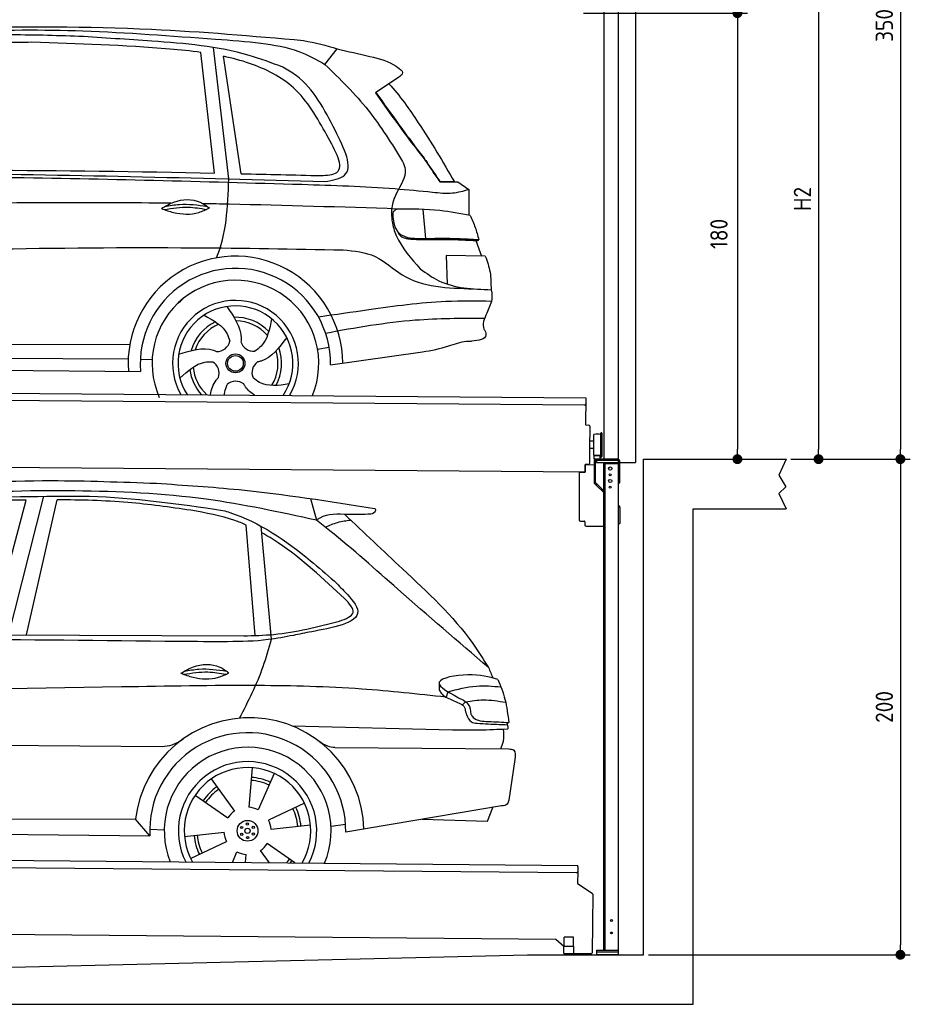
# Model space of a CAD drawing. Header units: millimetres. Extents: x -411 to 6777, y 0 to 6527.
# Tile 5 of 6: x 3183 to 6777, y 0 to 3974. Entities that reach past the tile are written whole.
import ezdxf

# ---------------------------------------------------------------- set-up
doc = ezdxf.new("R2010")
doc.units = ezdxf.units.MM
doc.layers.add('4', color=3, linetype='Continuous')
for name, color, linetype, lineweight in [('AM_0', 7, 'Continuous', 50), ('car', 10, 'Continuous', 25), ('Gebäude', 7, 'Continuous', 25), ('Plattform', 7, 'Continuous', 25), ('Ständer vorne', 7, 'Continuous', 25), ('Tor', 200, 'Continuous', 25)]:
    doc.layers.add(name, color=color, linetype=linetype, lineweight=lineweight)
doc.styles.get("Standard").update_dxf_attribs({"font": 'ISOCP.SHX'})
doc.dimstyles.new('GEN-ISO', dxfattribs={"dimscale": 20, "dimtxt": 3.5, "dimasz": 2, "dimexe": 2, "dimexo": 1, "dimgap": 1.5, "dimtad": 1, "dimdec": 1, "dimlfac": 0.1, "dimdsep": 46, "dimtxsty": 'STANDARD', "dimblk": 'PUNKT', "dimcen": 2, "dimclrd": 256, "dimclre": 256, "dimclrt": 2, "dimadec": 0, "dimazin": 0, "dimtp": 0.1, "dimtm": 0.1, "dimtfac": 0.71, "dimtdec": 1, "dimtmove": 2, "dimatfit": 3, "dimldrblk": 'PUNKT', "dimfxl": 2, "dimtolj": 1, "dimarcsym": 0})

# ---------------------------------------------------------------- blocks, each defined once
blk = doc.blocks.new('Gebäude_350_GT200')
at = {"layer": 'Gebäude'}
for p, q in [((6275.4, 2200), (6246.4, 2135.9)), ((6246.4, 2135.9), (6274.3, 2088)), ((6274.3, 2088), (6246.4, 2061)), ((6246.4, 2061), (6275.4, 2000)), ((5900, 0), (5900, 2000)), ((5900, 2000), (6275.4, 2000)), ((3000, 146.1), (5231.6, 200)), ((0, 0), (5900, 0))]:
    blk.add_line(p, q, dxfattribs=at)
blk.add_lwpolyline([(5231.6, 200), (5700, 200), (5700, 2200), (6275.4, 2200)], dxfattribs=at)
blk = doc.blocks.new('PUNKT')
at = {"layer": '4', "color": 0, "linetype": 'ByBlock'}
blk.add_line((-0.5, 0), (-1, 0), dxfattribs=at)
at = {"layer": '4', "color": 0, "linetype": 'ByBlock', "const_width": 0.5}
blk.add_lwpolyline([(-0.25, 0, 1), (0.25, 0, 1)], format="xyb", close=True, dxfattribs=at)
blk = doc.blocks.new('*D115')
at = {"layer": '4', "lineweight": -2, "transparency": 16777216}
for p, q in [((5720, 5700.9), (6776.9, 5700.9)), ((6736.9, 5660.9), (6736.9, 2240)), ((6295.4, 2200), (6776.9, 2200))]:
    blk.add_line(p, q, dxfattribs=at)
at = {"layer": 'Defpoints', "color": 0, "transparency": 16777216}
for p in [(5700, 5700.9), (6275.4, 2200), (6736.9, 2200)]:
    blk.add_point(p, dxfattribs=at)
at = {"layer": '4', "lineweight": -2, "transparency": 16777216, "xscale": 40, "yscale": 40, "zscale": 40}
for p, rotation in [((6736.9, 5700.9), 90), ((6736.9, 2200), 270)]:
    blk.add_blockref('PUNKT', p, dxfattribs=dict(at, rotation=rotation))
at = {"layer": '4', "color": 2, "transparency": 16777216, "insert": (6671.9, 3950.4), "char_height": 70, "attachment_point": 5, "rotation": 90}
blk.add_mtext('350', dxfattribs=at)
blk = doc.blocks.new('*D116')
at = {"layer": '4', "lineweight": -2, "transparency": 16777216}
for p, q in [((6295.4, 2200), (6776.9, 2200)), ((6736.9, 2160), (6736.9, 240)), ((5720, 200), (6776.9, 200))]:
    blk.add_line(p, q, dxfattribs=at)
at = {"layer": 'Defpoints', "color": 0, "transparency": 16777216}
for p in [(6275.4, 2200), (5700, 200), (6736.9, 200)]:
    blk.add_point(p, dxfattribs=at)
at = {"layer": '4', "lineweight": -2, "transparency": 16777216, "xscale": 40, "yscale": 40, "zscale": 40}
for p, rotation in [((6736.9, 2200), 90), ((6736.9, 200), 270)]:
    blk.add_blockref('PUNKT', p, dxfattribs=dict(at, rotation=rotation))
at = {"layer": '4', "color": 2, "transparency": 16777216, "insert": (6671.9, 1200), "char_height": 70, "attachment_point": 5, "rotation": 90}
blk.add_mtext('200', dxfattribs=at)
blk = doc.blocks.new('*D117')
at = {"layer": '4', "lineweight": -2, "transparency": 16777216}
for p, q in [((5920, 4300), (6446.5, 4300)), ((6406.5, 4260), (6406.5, 2240)), ((6295.4, 2200), (6446.5, 2200))]:
    blk.add_line(p, q, dxfattribs=at)
at = {"layer": 'Defpoints', "color": 0, "transparency": 16777216}
for p in [(5900, 4300), (6275.4, 2200), (6406.5, 2200)]:
    blk.add_point(p, dxfattribs=at)
at = {"layer": '4', "lineweight": -2, "transparency": 16777216, "xscale": 40, "yscale": 40, "zscale": 40}
for p, rotation in [((6406.5, 4300), 90), ((6406.5, 2200), 270)]:
    blk.add_blockref('PUNKT', p, dxfattribs=dict(at, rotation=rotation))
at = {"layer": '4', "color": 2, "transparency": 16777216, "insert": (6341.5, 3250), "char_height": 70, "attachment_point": 5, "rotation": 90}
blk.add_mtext('H2', dxfattribs=at)
blk = doc.blocks.new('Ständer_vorne_GT200')
at = {"layer": 'Ständer vorne'}
for p, q in [((5501, 2190), (5501, 2107.2)), ((5506.1, 2107.2), (5506.1, 2190)), ((5595, 2200), (5511, 2200)), ((5511, 2195), (5511, 2187)), ((5511, 2187), (5600, 2187)), ((5595.1, 2195), (5511.1, 2195)), ((5540, 218), (5540, 2187)), ((5600, 200), (5600, 2190)), ((5605, 2104), (5605, 2190)), ((5441, 2148.2), (5441, 1955)), ((5441, 2148.2), (5465, 2148)), ((5465, 2148), (5465.2, 2178)), ((5465.2, 2178), (5501, 2177.7)), ((5540, 2182), (5600, 2182)), ((5545, 218), (5545, 2182)), ((5510.3, 2093.9), (5504.1, 2100)), ((5507.6, 2103.7), (5512.7, 2098.6)), ((5510.3, 2093.9), (5539.8, 2065)), ((5512.7, 2098.6), (5540, 2071.8)), ((5600, 2104), (5605, 2104)), ((5600, 2014), (5602, 2012.1)), ((5605, 2004.9), (5605, 1940)), ((5446, 1950), (5461.5, 1950)), ((5464, 1947.5), (5464, 1935)), ((5469, 1930), (5540, 1930)), ((5600, 1940), (5605, 1940)), ((5511, 218), (5600, 218)), ((5511, 218), (5511, 200)), ((5600, 210), (5511, 210)), ((5600, 200), (5511, 200))]:
    blk.add_line(p, q, dxfattribs=at)
for centre, radius in [((5566, 2162), 6.5), ((5566, 2112), 6.5), ((5566, 2137), 3.7), ((5566, 2087), 3.7), ((5571.4, 338), 3.7), ((5571.4, 288), 3.7)]:
    blk.add_circle(centre, radius, dxfattribs=at)
for centre, radius, start, end in [((5511.1, 2189.9), 10.1, 90.1445, 179.6512), ((5511.1, 2190), 5, 90, 180), ((5595, 2190), 10, 0, 90), ((5595, 2190), 5, 0, 90), ((5511.1, 2107.2), 10.1, 180, 225.5525), ((5511.1, 2107.2), 5, 179.6711, 225.5525), ((5595, 2004.9), 10, 0, 45.8814), ((5446, 1955), 5, 180, 270), ((5461.5, 1947.5), 2.5, 0, 90), ((5469, 1935), 5, 180, 270)]:
    blk.add_arc(centre, radius, start, end, dxfattribs=at)
blk = doc.blocks.new('*D119')
at = {"layer": '4', "lineweight": -2, "transparency": 16777216}
for p, q in [((5457.5, 4000), (6119.3, 4000)), ((6079.3, 3960), (6079.3, 2240)), ((6099.3, 2200), (6119.3, 2200))]:
    blk.add_line(p, q, dxfattribs=at)
at = {"layer": 'Defpoints', "color": 0, "transparency": 16777216}
for p in [(5437.5, 4000), (6079.3, 2200), (6079.3, 2200)]:
    blk.add_point(p, dxfattribs=at)
at = {"layer": '4', "lineweight": -2, "transparency": 16777216, "xscale": 40, "yscale": 40, "zscale": 40}
for p, rotation in [((6079.3, 4000), 90), ((6079.3, 2200), 270)]:
    blk.add_blockref('PUNKT', p, dxfattribs=dict(at, rotation=rotation))
at = {"layer": '4', "color": 2, "transparency": 16777216, "insert": (6004.7, 3109.2), "char_height": 70, "attachment_point": 5, "rotation": 90}
blk.add_mtext('180', dxfattribs=at)
blk = doc.blocks.new('Tor 335 bis 365 Gebäude')
at = {"layer": 'Tor'}
for p, q in [((5465.6, 5214.5), (5465.6, 5513)), ((5465.6, 5513), (5668, 5513)), ((5668, 4907.1), (5668, 5513)), ((5557, 5214.5), (5465.6, 5214.5)), ((5557, 5214.5), (5557, 4913)), ((5562, 4907.1), (5600, 4907.1)), ((5600, 4907.1), (5600, 4907)), ((5668, 4907), (5668, 4907.1)), ((5600, 2187), (5668, 2187))]:
    blk.add_line(p, q, dxfattribs=at)
for points in [[(5600, 2187), (5600, 4907)], [(5668, 4907.1), (5668, 2187)]]:
    blk.add_lwpolyline(points, dxfattribs=at)
blk.add_arc((5563, 4913), 6, 180, 260.4059, dxfattribs=at)
blk = doc.blocks.new('UG Plattfrom Gl550')
at = {"layer": 'Plattform'}
for p, q in [((498.3, 603.8), (5435.1, 560.7)), ((5429.8, 530.7), (503, 573.7)), ((5435, 554.7), (5435.1, 560.7)), ((5434.9, 535.7), (5434.5, 488.2)), ((5435, 554.7), (5434.9, 535.7)), ((5434.5, 488.2), (5492.9, 448.7)), ((5495.1, 444.5), (5493, 208.2)), ((5347, 261.5), (621.4, 302.7)), ((5378.7, 233.7), (5347, 261.5)), ((5379.7, 235.2), (5380.1, 271.2)), ((5418.1, 270.8), (5380.1, 271.2)), ((5417.7, 234.8), (5418.1, 270.8)), ((5378.5, 205.2), (5378.7, 235.2)), ((5378.5, 205.2), (5418.5, 204.8)), ((5378.7, 235.2), (5418.7, 234.8)), ((5488, 203.2), (5414.8, 203.9)), ((5418.5, 204.8), (5418.7, 234.8))]:
    blk.add_line(p, q, dxfattribs=at)
for centre, radius, start, end in [((5429.9, 535.7), 5, 269.5, 359.5), ((5490.1, 444.5), 5, 359.5, 55.9134), ((5414.9, 208.9), 5, 232.6301, 269.5), ((5425.8, 243.8), 12, 227.6897, 228.0904), ((5488, 208.2), 5, 269.5, 359.5)]:
    blk.add_arc(centre, radius, start, end, dxfattribs=at)
blk = doc.blocks.new('Palette EG Gl550')
at = {"layer": 'Plattform'}
for p, q in [((429.5, 2487), (5467.3, 2448)), ((5462.1, 2418), (434.2, 2457)), ((5467.3, 2448), (5466.5, 2338)), ((5466.5, 2338), (5478.5, 2337.9)), ((5483.4, 2332.8), (5482.7, 2242.8)), ((5501.1, 2272.8), (5484.1, 2273)), ((5499.6, 2215.6), (5500.2, 2299.8)), ((5527.5, 2210.5), (5528.3, 2304.5)), ((5532.3, 2304.5), (5531.5, 2210.5)), ((5482.7, 2242.8), (5482.3, 2182.9)), ((5499.8, 2242.7), (5482.7, 2242.8)), ((5465, 2148), (341.7, 2187.7)), ((5525.9, 2215), (5500.9, 2215)), ((5500.9, 2200), (5500.9, 2215)), ((5512.9, 2215), (5500.9, 2215)), ((5500.9, 2200), (5500.9, 2215)), ((5500.9, 2200), (5525.9, 2200)), ((5525.9, 2200), (5500.9, 2200)), ((5525.9, 2200), (5525.9, 2215)), ((5525.9, 2200), (5525.9, 2215)), ((5465.2, 2178), (5465, 2148)), ((5465.2, 2178), (5477.2, 2177.9)), ((5477.2, 2177.9), (5465.2, 2178))]:
    blk.add_line(p, q, dxfattribs=at)
for centre, radius, start, end in [((5462.1, 2423), 5, 268.5823, 358.5607), ((5478.4, 2332.9), 5, 359.556, 89.556), ((5530.3, 2304.5), 2, 359.3444, 179.3444), ((5500.6, 2299.8), 0.4, 91.7323, 179.3444), ((5511.7, 1973.6), 326.8, 87.1739, 91.9438), ((5527.8, 2300.4), 0.4, 266.9623, 359.3444), ((5500, 2215.6), 0.4, 179.3444, 266.9565), ((5519.7, 3099.4), 884.4, 268.7196, 270.4008), ((5491.8, 3303.4), 1088.9, 271.795, 271.861), ((5527.2, 2214.6), 0.4, 359.556, 91.938), ((5529.5, 2210.5), 2, 179.3444, 359.3444), ((5477.3, 2182.9), 5, 269.556, 359.556)]:
    blk.add_arc(centre, radius, start, end, dxfattribs=at)
blk = doc.blocks.new('Car_UG')
at = {"layer": 'car'}
for p, q in [((3049.2, 1522.4), (3188.4, 2067.2)), ((3119.4, 1502.8), (3258.9, 2083.2)), ((3195.1, 1523.2), (3313.9, 2069.2)), ((4335.9, 2084.9), (4360.6, 1997.9)), ((4117.6, 1529.9), (4077.5, 1975.5)), ((4183.9, 1515.6), (4137.4, 1971.2)), ((2018.2, 1516.7), (4071.9, 1528)), ((4898.3, 1310.6), (4890.6, 1288.6)), ((4969.6, 1271), (4957.5, 1258.2)), ((4270.6, 1166.3), (4917.8, 1157)), ((1740.1, 1072.2), (3746.7, 1078.5)), ((4444, 1080.7), (5146, 1082.9)), ((5170.6, 1040), (5147.6, 876.4)), ((4111.2, 996.4), (4099.2, 836.6)), ((4200.6, 974.2), (4136.9, 827.1)), ((3946.4, 949.2), (4041.9, 820.4)), ((3882.4, 882.9), (4014.8, 792.6)), ((4324, 855.1), (4179.5, 785.6)), ((5119.5, 852.3), (4491.4, 739.8)), ((5062.9, 790.2), (5084.5, 846)), ((4799.7, 795), (5062.9, 790.2)), ((1832.9, 770.4), (3642.9, 784.6)), ((3701, 717.8), (3642.9, 784.6)), ((4349.4, 766.5), (4190.1, 748.2)), ((4431.8, 763.6), (4490.2, 772.9)), ((1770.2, 716.1), (3701, 717.8)), ((3700.2, 744), (3759.2, 742.7)), ((3840.9, 716.5), (4000.2, 734.8)), ((3866.3, 628), (4010.8, 697.5)), ((4287.7, 613.9), (4175.5, 690.5)), ((4035.1, 613.6), (4053.4, 655.9)), ((4088.6, 613.6), (4091.1, 646.4)), ((4184.6, 613.8), (4148.4, 662.6))]:
    blk.add_line(p, q, dxfattribs=at)
for centre, radius in [((4095.2, 741.5), 41.9), ((4071.2, 754.5), 4.46), ((4094.4, 768.7), 4.46), ((4118.3, 755.7), 4.46), ((4072, 727.3), 4.46), ((4095.1, 741.5), 10.7), ((4095.9, 714.3), 4.46), ((4119, 728.6), 4.46)]:
    blk.add_circle(centre, radius, dxfattribs=at)
for centre, radius, start, end in [((4102.8, 735.3), 462.5, 2.1852, 173.8782), ((4095.8, 741.9), 395.6, 359.6869, 183.4999), ((4095.8, 741.9), 336.7, 337.6776, 202.4775), ((4095.2, 741.5), 279.1, 332.8088, 207.3462), ((4095.2, 741.5), 255.4, 330.0358, 210.1193), ((4095.2, 741.5), 216.3, 65.4485, 86.5251), ((4095.2, 741.5), 216.3, 125.4485, 146.5251), ((4095.1, 741.5), 204, 65.3726, 86.5671), ((4095.1, 741.5), 204, 125.3726, 146.5671), ((4095.2, 741.5), 95.2, 64.034, 87.5844), ((4095.1, 741.5), 216.3, 5.4485, 26.5251), ((4095.2, 741.5), 95.2, 124.034, 147.5844), ((4095.1, 741.5), 204, 5.3726, 26.5671), ((4095.1, 741.5), 95.2, 4.034, 27.5844), ((4095.1, 741.5), 216.3, 185.4485, 206.5251), ((4095.1, 741.5), 204, 185.3726, 206.5671), ((4095.1, 741.5), 95.2, 184.034, 207.5844), ((4095.1, 741.5), 95.2, 304.034, 327.5844), ((4095.1, 741.5), 95.2, 244.034, 267.5844), ((4095.1, 741.5), 204, 321.2555, 326.5671), ((4095.1, 741.5), 216.3, 323.8482, 326.5251)]:
    blk.add_arc(centre, radius, start, end, dxfattribs=at)
for points, knots in [([(2673.6, 2101.7), (2688.3, 2103.8), (2892.1, 2133.3), (3240, 2153.3), (3572.3, 2144.1), (3713.5, 2140.2)], [0, 0, 0, 0, 44.363443, 617.827051, 1041.677324, 1041.677324, 1041.677324, 1041.677324]), ([(4360.6, 1997.9), (4212.5, 2028.4), (3890.5, 2094.7), (3371.9, 2112.1), (2931.5, 2097.6), (2671.4, 2060.7), (2598.4, 2050.4)], [0, 0, 0, 0, 452.969864, 984.660554, 1551.463157, 1772.575196, 1772.575196, 1772.575196, 1772.575196]), ([(3713.5, 2140.2), (3824.9, 2134), (4119.8, 2117.7), (4412.2, 2074.8), (4594.1, 2048)], [0, 0, 0, 0, 334.596694, 885.796742, 885.796742, 885.796742, 885.796742]), ([(3188.4, 2067.2), (3174.9, 2066.9), (3075.5, 2064.8), (2904.7, 2061.4), (2749, 2038.7), (2678.4, 2028.4)], [666.326512, 666.326512, 666.326512, 666.326512, 706.624571, 964.215873, 1178.205668, 1178.205668, 1178.205668, 1178.205668]), ([(2694.7, 2041.5), (2699.6, 2042.3), (2889.8, 2073.3), (3138.1, 2082), (3380.2, 2085), (3434.7, 2085.7)], [0, 0, 0, 0, 14.958905, 578.066478, 741.647169, 741.647169, 741.647169, 741.647169]), ([(3853, 2032.7), (3768.5, 2043.9), (3589.5, 2067.6), (3409.2, 2070), (3313.9, 2069.2)], [0, 0, 0, 0, 255.50817, 540.950796, 540.950796, 540.950796, 540.950796]), ([(3434.7, 2085.7), (3437.6, 2085.6), (3621.2, 2082.5), (3803.6, 2057.8), (3983, 2033.5)], [0, 0, 0, 0, 8.707457, 550.797583, 550.797583, 550.797583, 550.797583]), ([(4077.5, 1975.5), (4062.4, 1982), (3990.2, 2009.7), (3913.4, 2022.6), (3853, 2032.7)], [496.692868, 496.692868, 496.692868, 496.692868, 546.059875, 728.869941, 728.869941, 728.869941, 728.869941]), ([(3983, 2033.5), (3992.1, 2030.8), (4122.8, 1993.1), (4274.9, 1889.8), (4402.4, 1780.6), (4434, 1753.4)], [0, 0, 0, 0, 28.300877, 407.953602, 533.273686, 533.273686, 533.273686, 533.273686]), ([(4594.1, 2048), (4595.8, 2046.4), (4601.5, 2041.3), (4590, 2023.4), (4576.1, 2023.5), (4567.3, 2023.6)], [0, 0, 0, 0, 6.503563, 21.332115, 46.748977, 46.748977, 46.748977, 46.748977]), ([(4567.3, 2023.6), (4540.9, 2022.8), (4476.9, 2020.7), (4400.8, 2025.5), (4365, 2000.8), (4360.6, 1997.9)], [0, 0, 0, 0, 80.522652, 194.664465, 210.337598, 210.337598, 210.337598, 210.337598]), ([(5060.7, 1410), (4937.4, 1513.5), (4721.5, 1694.6), (4492.8, 1896.3), (4378.8, 1983.9), (4360.6, 1997.9)], [0, 0, 0, 0, 483.056147, 845.367922, 914.230443, 914.230443, 914.230443, 914.230443]), ([(4397.3, 1969.6), (4413.3, 1977.2), (4445.4, 1992.5), (4480.7, 1997.3), (4498.4, 1999.8)], [0, 0, 0, 0, 52.794285, 106.128892, 106.128892, 106.128892, 106.128892]), ([(4474.2, 2022.3), (4552.5, 1949.8), (4731.7, 1783.9), (4944.6, 1591.7), (5039.9, 1442.6), (5060.7, 1410)], [0, 0, 0, 0, 320.576675, 734.270248, 850.262502, 850.262502, 850.262502, 850.262502]), ([(4477.3, 1683.1), (4391, 1761.8), (4285.5, 1857.9), (4162.9, 1932.5), (4140.1, 1944.9)], [0, 0, 0, 0, 349.622047, 427.224064, 427.224064, 427.224064, 427.224064]), ([(4434, 1753.4), (4448.8, 1739.2), (4484.5, 1704.7), (4586.9, 1590.1), (4379.5, 1555.8), (4295.1, 1537.1), (4272.3, 1532)], [0, 0, 0, 0, 64.508303, 155.959603, 359.557587, 434.696523, 434.696523, 434.696523, 434.696523]), ([(4458.1, 1590.9), (4483.4, 1601.3), (4534.4, 1622.3), (4496.5, 1662.7), (4477.3, 1683.1)], [0, 0, 0, 0, 64.897781, 131.027998, 131.027998, 131.027998, 131.027998]), ([(4071.9, 1528), (4112.5, 1529.5), (4243.4, 1534.4), (4370.4, 1567.8), (4458.1, 1590.9)], [0, 0, 0, 0, 121.545303, 392.179354, 392.179354, 392.179354, 392.179354]), ([(4272.3, 1532), (4238.6, 1525.2), (4151.2, 1507.4), (3996.6, 1502.9), (3876.9, 1502.8), (3811.9, 1502.7)], [0, 0, 0, 0, 103.03135, 267.243941, 462.405232, 462.405232, 462.405232, 462.405232]), ([(4058.7, 1195.7), (4092.8, 1264.2), (4144, 1367.4), (4173.9, 1478.4), (4183.9, 1515.6)], [0, 0, 0, 0, 228.776239, 344.156953, 344.156953, 344.156953, 344.156953]), ([(3820.1, 1374.7), (3836.1, 1384.5), (3882.2, 1412.9), (3960.6, 1416.3), (4001.7, 1386.9), (4013.7, 1378.2)], [0, 0, 0, 0, 56.386158, 162.852709, 206.792536, 206.792536, 206.792536, 206.792536]), ([(3833.7, 1383), (3853.2, 1386.9), (3909.6, 1397.4), (3966.9, 1390.2), (4004.3, 1384.9)], [7.57653, 7.57653, 7.57653, 7.57653, 52.544532, 137.659237, 137.659237, 137.659237, 137.659237]), ([(3820.1, 1374.7), (3836.1, 1368.8), (3884.3, 1351.8), (3955.1, 1349.6), (3999.8, 1371.4), (4013.7, 1378.2)], [5.208578, 5.208578, 5.208578, 5.208578, 44.198582, 121.455021, 156.55166, 156.55166, 156.55166, 156.55166]), ([(3831.8, 1370.5), (3864.2, 1375.9), (3920.8, 1385.4), (3977.2, 1376.6), (4001.3, 1372.3)], [0, 0, 0, 0, 73.878693, 129.282646, 129.282646, 129.282646, 129.282646]), ([(5099.2, 1362.9), (5063.2, 1372.1), (4992.3, 1390.4), (4805.8, 1355.3), (4908.8, 1303.6), (4960.9, 1277.5)], [0, 0, 0, 0, 123.107987, 242.156921, 363.520645, 363.520645, 363.520645, 363.520645]), ([(5099.2, 1362.9), (5110.2, 1336.4), (5133.4, 1280.6), (5140.7, 1220.6), (5144.6, 1189)], [0, 0, 0, 0, 85.533017, 180.427109, 180.427109, 180.427109, 180.427109]), ([(4890.6, 1288.6), (4777.2, 1299.9), (4524.7, 1325.1), (4086.9, 1331.2), (2954.4, 1298.1), (1961.1, 1279.8), (1151.4, 1264.8)], [0, 0, 0, 0, 341.879851, 760.963773, 1312.001547, 3741.308129, 3741.308129, 3741.308129, 3741.308129]), ([(4862.9, 1319.5), (4865.2, 1314.5), (4874.7, 1293.5), (4909.3, 1280.6), (4934.5, 1269.4), (4944.4, 1265)], [0, 0, 0, 0, 16.389871, 67.796127, 100.528992, 100.528992, 100.528992, 100.528992]), ([(4898.3, 1310.6), (4936.2, 1321), (5006.1, 1340.2), (5078.4, 1335.2), (5111.5, 1332.8)], [0, 0, 0, 0, 116.874908, 215.743745, 215.743745, 215.743745, 215.743745]), ([(4960.9, 1277.5), (4968.3, 1272.2), (4986.9, 1258.9), (4989.7, 1235.6), (4991.3, 1221.5)], [0, 0, 0, 0, 26.318616, 66.284673, 66.284673, 66.284673, 66.284673]), ([(4969.6, 1271), (4993.5, 1274.9), (5047.4, 1283.8), (5101.5, 1275.3), (5131.6, 1270.6)], [0, 0, 0, 0, 72.240439, 162.98683, 162.98683, 162.98683, 162.98683]), ([(4944.4, 1265), (4951.5, 1261.9), (4966.4, 1255.3), (4968.7, 1239.1), (4969.9, 1230.6)], [0, 0, 0, 0, 21.842303, 45.682515, 45.682515, 45.682515, 45.682515]), ([(4969.9, 1230.6), (4971.3, 1226.9), (4976.6, 1212.2), (4987.9, 1187), (5008.8, 1185.3), (5017.3, 1184.6)], [0, 0, 0, 0, 11.944086, 47.503692, 71.615823, 71.615823, 71.615823, 71.615823]), ([(4991.3, 1221.5), (4994.4, 1216.8), (5009.2, 1193.9), (5071.6, 1192.8), (5118.3, 1190.3), (5144.6, 1189)], [0, 0, 0, 0, 16.485849, 80.052138, 161.961551, 161.961551, 161.961551, 161.961551]), ([(4917.8, 1157), (4953.4, 1157.1), (5028, 1157.2), (5102.4, 1161.4), (5141.4, 1163.6)], [0, 0, 0, 0, 106.769841, 223.734473, 223.734473, 223.734473, 223.734473]), ([(5017.3, 1184.6), (5047, 1183.3), (5087.6, 1181.6), (5128.2, 1180.5), (5139.1, 1180.2)], [0, 0, 0, 0, 89.235627, 121.835134, 121.835134, 121.835134, 121.835134]), ([(5113.8, 1082.8), (5117.8, 1092.8), (5128.1, 1118.3), (5125.3, 1145.8), (5123.5, 1162.6)], [0, 0, 0, 0, 32.021295, 81.392264, 81.392264, 81.392264, 81.392264]), ([(3746.7, 1078.5), (3760.6, 1080), (3792.1, 1083.3), (3818.5, 1101.2), (3833.3, 1111.2)], [0, 0, 0, 0, 41.31295, 93.783848, 93.783848, 93.783848, 93.783848]), ([(4444, 1080.7), (4434.2, 1081.8), (4410.6, 1084.4), (4390.9, 1098), (4379.4, 1105.9)], [0, 0, 0, 0, 29.123879, 70.238093, 70.238093, 70.238093, 70.238093]), ([(5146, 1082.9), (5154, 1082.2), (5176.2, 1080.2), (5172.8, 1055.8), (5170.6, 1040)], [0, 0, 0, 0, 21.151799, 59.232385, 59.232385, 59.232385, 59.232385]), ([(5147.6, 876.4), (5146.4, 870.2), (5143.5, 855.6), (5128.3, 853.5), (5119.5, 852.3)], [0, 0, 0, 0, 17.391955, 40.853649, 40.853649, 40.853649, 40.853649])]:
    blk.add_open_spline(points, degree=3, knots=knots, dxfattribs=at)
for points in [[(3811.9, 1502.7), (3190.9, 1502.8), (2569.9, 1502.9), (1948.9, 1503)], [(5060.7, 1410), (5067, 1396), (5073.2, 1382), (5079.3, 1367.9)], [(4862.1, 1344.7), (4862.4, 1336.3), (4862.6, 1327.9), (4862.9, 1319.5)], [(5137.6, 1189.4), (5139.1, 1180.8), (5140.3, 1172.2), (5141.4, 1163.6)]]:
    blk.add_open_spline(points, degree=3, dxfattribs=at)
blk = doc.blocks.new('Car_EG')
at = {"layer": 'car'}
for p, q in [((3943.4, 3385.3), (3884.4, 3871.9)), ((4000.6, 3362), (3935.1, 3891.9)), ((4050.7, 3383.7), (3976.1, 3856.9)), ((4385.4, 3827.1), (4434.2, 3890.6)), ((4683.2, 3778.1), (4590.2, 3714.8)), ((4852.8, 3357.4), (4911.2, 3357.7)), ((4855.7, 3358.2), (4890.8, 3358.3)), ((4890.8, 3358.3), (4910.9, 3358.3)), ((4911.2, 3357.7), (4925.7, 3358.1)), ((4925.7, 3358.1), (4970.2, 3327.2)), ((4970.2, 3327.2), (4970.2, 3223.1)), ((4784.3, 3245.1), (4796.6, 3128.1)), ((4999.2, 3121.3), (5023.6, 3058.4)), ((5038.4, 3058.3), (4880.6, 3059.6)), ((4880.6, 3059.6), (4885.9, 2944.3)), ((5065, 2876.3), (5046.8, 2828.9)), ((1741.3, 2679.3), (3606.5, 2690.6)), ((4364.5, 2677.2), (4411.3, 2686.1)), ((4417.5, 2615.6), (4788.2, 2670.1)), ((1742.5, 2625.9), (3600.6, 2633.6)), ((3649.7, 2632.1), (3697.3, 2631.5)), ((1693.8, 2586), (3651, 2582.3))]:
    blk.add_line(p, q, dxfattribs=at)
for radius in [38.2, 31.6]:
    blk.add_circle((4033.5, 2618), radius, dxfattribs=at)
for centre, radius, start, end in [((4033.4, 2617.4), 433.1, 0.713, 184.6115), ((4033.4, 2617.4), 384, 359.7282, 185.2384), ((4033.4, 2617.4), 336.4, 337.7995, 204.4935), ((4033.5, 2618), 254, 329.8221, 210.1779), ((4033.5, 2618), 231.9, 326.5904, 213.4096), ((4033.5, 2618), 186.2, 116.2626, 164.3912), ((4033.5, 2618), 186.2, 44.2633, 92.4011), ((4033.5, 2618), 171.5, 41.5902, 89.736), ((4033.5, 2618), 171.5, 113.5905, 161.7257), ((3958.4, 2717.5), 52.3, 268.6722, 348.431), ((4104.9, 2720.1), 52.3, 196.6722, 276.431), ((4033.5, 2618), 171.5, 329.577, 17.7302), ((4033.5, 2618), 186.2, 332.2513, 20.3964), ((3915.7, 2577.3), 52.3, 340.6722, 60.431), ((4152.7, 2581.6), 52.3, 124.6722, 204.431), ((4033.5, 2618), 186.2, 188.2502, 223.2875), ((4033.5, 2618), 171.5, 185.5775, 228.1156), ((4035.7, 2493.4), 52.3, 52.6722, 132.431)]:
    blk.add_arc(centre, radius, start, end, dxfattribs=at)
for points, knots in [([(2901.5, 3966.7), (3162.7, 3970.3), (3629.1, 3976.8), (4094, 3939.6), (4298.6, 3923.3)], [0, 0, 0, 0, 783.131876, 1398.451598, 1398.451598, 1398.451598, 1398.451598]), ([(3391.9, 3932.7), (3295.3, 3935.1), (3064.9, 3940.8), (2760.5, 3921.2), (2553.1, 3905.9), (2478.9, 3900.4)], [0, 0, 0, 0, 289.925788, 691.034976, 914.075582, 914.075582, 914.075582, 914.075582]), ([(2526.9, 3923.5), (2656.9, 3933.3), (2949.9, 3955.4), (3422.9, 3961.7), (3824.8, 3933.3), (4068.6, 3917.8), (4126.3, 3911)], [0, 0, 0, 0, 391.04113, 881.651907, 1416.366113, 1602.404452, 1602.404452, 1602.404452, 1602.404452]), ([(3884.4, 3871.9), (3842.7, 3877.3), (3615.3, 3897.6), (3387.7, 3903), (3202.1, 3907.3)], [637.56261, 637.56261, 637.56261, 637.56261, 763.549902, 1320.810124, 1320.810124, 1320.810124, 1320.810124]), ([(4215.6, 3814.6), (4170.4, 3831.3), (4000.9, 3893.8), (3719.5, 3914.5), (3489.9, 3927.3), (3391.9, 3932.7)], [0, 0, 0, 0, 144.38685, 540.679923, 835.691207, 835.691207, 835.691207, 835.691207]), ([(4126.3, 3911), (4178.5, 3903.9), (4270.2, 3891.4), (4350.8, 3846.5), (4385.4, 3827.1)], [0, 0, 0, 0, 156.409573, 274.497028, 274.497028, 274.497028, 274.497028]), ([(4395.1, 3541.5), (4355.8, 3610.9), (4282.3, 3740.5), (4112.2, 3823.5), (4011.4, 3849.6), (3976.1, 3856.9)], [0, 0, 0, 0, 233.684399, 436.644927, 544.706034, 544.706034, 544.706034, 544.706034]), ([(4434.2, 3890.6), (4478, 3880.7), (4558.2, 3862.6), (4652.6, 3841.1), (4689.1, 3809.7), (4696.9, 3803)], [0, 0, 0, 0, 135.791183, 248.765766, 279.520552, 279.520552, 279.520552, 279.520552]), ([(4385.4, 3827.1), (4446.7, 3768.1), (4567.8, 3651.3), (4657.4, 3508.9), (4701.7, 3438.4)], [0, 0, 0, 0, 254.089873, 502.76226, 502.76226, 502.76226, 502.76226]), ([(4428.5, 3561.6), (4384.9, 3645.2), (4331.4, 3748.2), (4234, 3804.1), (4215.6, 3814.6)], [0, 0, 0, 0, 271.559773, 334.41549, 334.41549, 334.41549, 334.41549]), ([(4696.9, 3803), (4697.6, 3799.2), (4699.7, 3788.4), (4689.7, 3782.1), (4683.2, 3778.1)], [0, 0, 0, 0, 10.855432, 30.979101, 30.979101, 30.979101, 30.979101]), ([(4644.2, 3751.5), (4688.2, 3703.9), (4783.7, 3570.3), (4864.9, 3436.7), (4911.2, 3357.7)], [395.653943, 395.653943, 395.653943, 395.653943, 587.122502, 864.540302, 864.540302, 864.540302, 864.540302]), ([(4590.2, 3714.8), (4641.2, 3643.2), (4705.3, 3553.1), (4774.4, 3466.8), (4788.6, 3449)], [0, 0, 0, 0, 263.425265, 331.664547, 331.664547, 331.664547, 331.664547]), ([(4591.8, 3715.8), (4623.4, 3672), (4680.9, 3592.4), (4740, 3514), (4766.5, 3478.8)], [0, 0, 0, 0, 162.25725, 294.477825, 294.477825, 294.477825, 294.477825]), ([(4371.4, 3378.3), (4397.1, 3380.3), (4483.1, 3386.9), (4431.4, 3477.8), (4395.1, 3541.5)], [0, 0, 0, 0, 66.110822, 221.440769, 221.440769, 221.440769, 221.440769]), ([(4388.9, 3354.1), (4420.1, 3360.1), (4520.8, 3379.5), (4466.2, 3487.2), (4428.5, 3561.6)], [0, 0, 0, 0, 83.009931, 268.207531, 268.207531, 268.207531, 268.207531]), ([(4766.5, 3478.8), (4774.1, 3470), (4784.2, 3458.2), (4792.9, 3445.3), (4795, 3442)], [0, 0, 0, 0, 34.815048, 46.557672, 46.557672, 46.557672, 46.557672]), ([(4701.7, 3438.4), (4706, 3427.5), (4723.7, 3383.5), (4679.5, 3321.7), (4657.7, 3259.9), (4658.6, 3228.7), (4659, 3217.6)], [0, 0, 0, 0, 34.097953, 138.175108, 197.887596, 230.983362, 230.983362, 230.983362, 230.983362]), ([(4788.6, 3449), (4799.2, 3433.3), (4820, 3402.4), (4842, 3372.2), (4852.8, 3357.4)], [0, 0, 0, 0, 56.812879, 111.923736, 111.923736, 111.923736, 111.923736]), ([(4836.9, 3381), (4841.8, 3374.2), (4847, 3367), (4852.2, 3359.8), (4853.2, 3358.4), (4854.6, 3358.3), (4855.7, 3358.2)], [0, 0, 0, 0, 25.300776, 26.442713, 27.003963, 30.176579, 30.176579, 30.176579, 30.176579]), ([(1829.4, 3350), (2123.4, 3354.9), (2547, 3361.9), (3369.2, 3362), (3897.4, 3350.9), (4296, 3342.6)], [0, 0, 0, 0, 882.102268, 1270.770708, 2466.750946, 2466.750946, 2466.750946, 2466.750946]), ([(1833.2, 3361.3), (2161.7, 3367.2), (3013.6, 3382.7), (3865.5, 3365), (4388.9, 3354.1)], [0, 0, 0, 0, 985.739727, 2555.887054, 2555.887054, 2555.887054, 2555.887054]), ([(4296, 3342.6), (4421.1, 3339.7), (4597.3, 3335.6), (4772.8, 3319.9), (4823.6, 3315.3)], [0, 0, 0, 0, 375.490289, 528.429148, 528.429148, 528.429148, 528.429148]), ([(4823.6, 3315.3), (4850.5, 3312.6), (4900.3, 3307.6), (4948.2, 3321.1), (4970.2, 3327.2)], [0, 0, 0, 0, 80.452469, 148.273091, 148.273091, 148.273091, 148.273091]), ([(3729.9, 3240.6), (3745.9, 3250.4), (3792, 3278.8), (3870.4, 3282.2), (3911.5, 3252.8), (3923.5, 3244.2)], [0, 0, 0, 0, 56.386158, 162.852709, 206.792536, 206.792536, 206.792536, 206.792536]), ([(3743.5, 3248.9), (3763, 3252.8), (3819.4, 3263.3), (3876.7, 3256.1), (3914.2, 3250.8)], [7.57653, 7.57653, 7.57653, 7.57653, 52.544532, 137.659237, 137.659237, 137.659237, 137.659237]), ([(4683.1, 3246), (4456.5, 3251.6), (4194.8, 3258.1), (3933.2, 3260.9), (3898.1, 3261.2)], [0, 0, 0, 0, 679.940772, 785.142685, 785.142685, 785.142685, 785.142685]), ([(3729.9, 3240.6), (3745.9, 3234.7), (3794.1, 3217.7), (3864.9, 3215.5), (3909.6, 3237.3), (3923.5, 3244.2)], [5.208578, 5.208578, 5.208578, 5.208578, 44.198582, 121.455021, 156.55166, 156.55166, 156.55166, 156.55166]), ([(3741.6, 3236.4), (3774, 3241.8), (3830.6, 3251.3), (3887, 3242.5), (3911.2, 3238.2)], [0, 0, 0, 0, 73.878693, 129.282646, 129.282646, 129.282646, 129.282646]), ([(4683.1, 3246), (4675.9, 3242.7), (4662.1, 3236.6), (4663.4, 3221.7), (4664.1, 3214.6)], [0, 0, 0, 0, 21.276303, 40.575349, 40.575349, 40.575349, 40.575349]), ([(4976.5, 3222), (4935.6, 3229.3), (4838.7, 3246.6), (4740.1, 3246.2), (4683.1, 3246)], [0, 0, 0, 0, 124.191927, 294.878966, 294.878966, 294.878966, 294.878966]), ([(4976.5, 3222), (4983.6, 3206.1), (4997.6, 3174.7), (5007, 3141.6), (5011.6, 3125.2)], [0, 0, 0, 0, 52.081574, 103.113227, 103.113227, 103.113227, 103.113227]), ([(4659, 3217.6), (4659.6, 3210.4), (4662.2, 3183.3), (4687.1, 3103.3), (4738.4, 3046.9), (4776.1, 3005.4)], [0, 0, 0, 0, 21.786395, 81.634094, 246.747403, 246.747403, 246.747403, 246.747403]), ([(4664.1, 3214.6), (4667.1, 3193.1), (4671.4, 3162.1), (4707.8, 3134), (4750.6, 3127), (4783.8, 3127.8), (4803, 3128.3)], [0, 0, 0, 0, 61.688141, 88.915796, 131.377114, 188.888446, 188.888446, 188.888446, 188.888446]), ([(4682.9, 3155.8), (4686.9, 3148.4), (4694.2, 3134.8), (4713.6, 3128.8), (4729.8, 3125.4), (4745, 3124.7), (4755.6, 3124.3), (4760.6, 3124.1)], [0, 0, 0, 0, 24.299806, 44.374389, 57.433548, 74.613131, 89.537932, 89.537932, 89.537932, 89.537932]), ([(4760.6, 3124.1), (4784.8, 3124.2), (4834.5, 3124.3), (4897.4, 3125.1), (4947.3, 3123.3), (4971.9, 3122.5), (4983.2, 3122.2)], [0, 0, 0, 0, 72.676028, 148.847009, 188.713602, 222.633888, 222.633888, 222.633888, 222.633888]), ([(4803, 3128.3), (4843.6, 3129.1), (4913.2, 3130.4), (4982.7, 3126.7), (5011.6, 3125.2)], [0, 0, 0, 0, 121.811128, 208.751004, 208.751004, 208.751004, 208.751004]), ([(4983.2, 3122.2), (4986.8, 3122), (4993.9, 3121.6), (5001, 3121.2), (5004.5, 3121)], [0, 0, 0, 0, 10.705348, 21.344027, 21.344027, 21.344027, 21.344027]), ([(5004.5, 3121), (5006.3, 3121), (5009.6, 3120.9), (5011, 3123.9), (5011.6, 3125.2)], [0, 0, 0, 0, 4.798676, 8.977894, 8.977894, 8.977894, 8.977894]), ([(1467, 3018.1), (1710.5, 3027.3), (2508.4, 3056.9), (3507.6, 3089.1), (4263.4, 3081.5), (4464.4, 3079.4)], [651.356687, 651.356687, 651.356687, 651.356687, 1382.168851, 3046.715693, 3649.598352, 3649.598352, 3649.598352, 3649.598352]), ([(4464.4, 3079.4), (4509.5, 3075.6), (4599.5, 3067.9), (4739.9, 2931.5), (4888.3, 2928.4), (4990.8, 2926.3)], [0, 0, 0, 0, 132.089839, 263.241357, 556.137776, 556.137776, 556.137776, 556.137776]), ([(5038.4, 3058.3), (5046.1, 3036.9), (5061.8, 2993.3), (5062.2, 2946.8), (5062.4, 2923.1)], [0, 0, 0, 0, 67.622491, 138.154699, 138.154699, 138.154699, 138.154699]), ([(4776.1, 3005.4), (4800.6, 2988), (4884.1, 2928.5), (4989, 2925.3), (5063.1, 2923.1)], [0, 0, 0, 0, 89.012732, 303.591941, 303.591941, 303.591941, 303.591941]), ([(5065, 2876.3), (5003.6, 2876.7), (4837.5, 2877.7), (4605.3, 2843.5), (4434.6, 2817.5), (4367.3, 2807.2)], [0, 0, 0, 0, 184.056968, 497.583163, 702.083529, 702.083529, 702.083529, 702.083529]), ([(3996.4, 2846.9), (4025.9, 2805.5), (4058.6, 2759.8), (4055.4, 2709.8), (4054.8, 2705.1)], [0, 0, 0, 0, 140.862207, 155.3883, 155.3883, 155.3883, 155.3883]), ([(5046.8, 2828.9), (5036.4, 2806), (5023.9, 2778.8), (5039.6, 2757.1), (5042.1, 2753.6)], [0, 0, 0, 0, 65.64359, 78.298126, 78.298126, 78.298126, 78.298126]), ([(3905.7, 2811.5), (3943.4, 2790.8), (3991.7, 2764.3), (4007.2, 2717.7), (4009.6, 2706.9)], [0, 0, 0, 0, 119.179133, 152.627431, 152.627431, 152.627431, 152.627431]), ([(4178.1, 2799.3), (4170, 2757), (4159.8, 2702.9), (4120.3, 2673.8), (4110.8, 2668.1)], [0, 0, 0, 0, 119.179133, 152.546972, 152.546972, 152.546972, 152.546972]), ([(5037.5, 2807.2), (4944, 2806.2), (4728.6, 2803.9), (4516.7, 2765.1), (4396.8, 2741.8)], [0, 0, 0, 0, 279.844829, 645.252119, 645.252119, 645.252119, 645.252119]), ([(5042.1, 2753.6), (5042.8, 2749.2), (5047.3, 2722.8), (5013.8, 2718.6), (4985.9, 2715.2)], [0, 0, 0, 0, 12.782787, 75.656378, 75.656378, 75.656378, 75.656378]), ([(4239.7, 2724), (4209.5, 2683.1), (4176.1, 2637.9), (4127.6, 2625.5), (4122.9, 2624.6)], [0, 0, 0, 0, 140.862207, 155.444261, 155.444261, 155.444261, 155.444261]), ([(4788.4, 2670.1), (4823.8, 2676.8), (4883.5, 2688), (4947.3, 2715.5), (4979, 2715.2), (4985.9, 2715.2)], [0, 0, 0, 0, 108.214368, 182.603927, 203.112583, 203.112583, 203.112583, 203.112583]), ([(3804.2, 2653.4), (3852.8, 2668.8), (3906.3, 2685.7), (3952.9, 2667.2), (3957.2, 2665.2)], [0, 0, 0, 0, 140.862207, 155.442461, 155.442461, 155.442461, 155.442461]), ([(3809.9, 2556.2), (3841.2, 2585.7), (3881.3, 2623.5), (3930.5, 2623.8), (3941.5, 2622.8)], [0, 0, 0, 0, 119.179133, 152.616634, 152.616634, 152.616634, 152.616634]), ([(3933.5, 2490.3), (3937.1, 2512.1), (3945.3, 2536.7), (3961.8, 2556.6), (3965, 2560.1)], [75.258677, 75.258677, 75.258677, 75.258677, 140.862207, 155.531654, 155.531654, 155.531654, 155.531654]), ([(4250.6, 2536.5), (4208.2, 2530.1), (4154.4, 2522.1), (4113.7, 2553.3), (4105.1, 2560)], [0, 0, 0, 0, 119.179133, 151.2485, 151.2485, 151.2485, 151.2485]), ([(3990.2, 2490.3), (3990.4, 2493.9), (3991.9, 2507.8), (3996.8, 2521.7), (4000.5, 2531.9)], [107.857422, 107.857422, 107.857422, 107.857422, 119.179133, 151.284708, 151.284708, 151.284708, 151.284708]), ([(4111.9, 2490.3), (4097.4, 2499.2), (4081.1, 2512.8), (4069.7, 2530.8), (4067.3, 2535)], [89.202761, 89.202761, 89.202761, 89.202761, 140.862207, 155.53262, 155.53262, 155.53262, 155.53262])]:
    blk.add_open_spline(points, degree=3, knots=knots, dxfattribs=at)
for points in [[(3202.1, 3907.3), (3162, 3906.6), (3121.9, 3905.8), (3081.8, 3904.9)], [(4298.6, 3923.3), (4344.6, 3913.9), (4390.7, 3904.6), (4434.2, 3890.6)], [(4795, 3442), (4809, 3421.7), (4822.9, 3401.4), (4836.9, 3381)], [(3012.3, 3389.7), (3322.7, 3391.5), (3633.1, 3389.6), (3943.4, 3385.3)], [(4050.7, 3383.7), (4157.6, 3382.1), (4264.5, 3380.2), (4371.4, 3378.3)], [(3953.4, 3043.1), (3994.2, 3136.5), (3997.4, 3249.2), (4000.6, 3362)], [(3767.9, 3262), (3452.4, 3263.3), (3136.8, 3259.5), (2821.3, 3252.2)], [(5063.1, 2923.1), (5069, 2906.4), (5065.6, 2889.7), (5065, 2876.3)], [(3798.4, 2858.1), (3805.7, 2864.5), (3812.9, 2871), (3820.1, 2877.5)]]:
    blk.add_open_spline(points, degree=3, dxfattribs=at)
blk = doc.blocks.new('Ständer vorne ab 340')
at = {"layer": 'Ständer vorne'}
for p, q in [((5240, 5332), (5240, 5032)), ((5490, 5332), (5240, 5332)), ((5490, 5312), (5490, 5332)), ((5540, 5312), (5490, 5312)), ((5540, 5082), (5540, 5312)), ((5540.2, 5212), (5539.8, 5212)), ((5540, 5212), (5540, 2200)), ((5600, 5212), (5540, 5212)), ((5600, 2198.7), (5600, 5212)), ((5490, 5032), (5490, 5082)), ((5490, 5082), (5540, 5082)), ((5240, 5032), (5490, 5032)), ((5540, 4927.4), (5540, 4928.4)), ((5511.2, 2195), (5511.2, 2187)), ((5595.1, 2195), (5511.2, 2195)), ((5511.2, 2187), (5600, 2187)), ((5600, 2187), (5600, 2190))]:
    blk.add_line(p, q, dxfattribs=at)

msp = doc.modelspace()

# ---------------------------------------------------------------- block references
at = {"layer": 'AM_0'}
for name, rotation in [('Car_EG', 359.5559561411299), ('Car_UG', 359.4224719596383)]:
    msp.add_blockref(name, (0, 0), dxfattribs=dict(at, rotation=rotation))
at = {"layer": 'Gebäude'}
msp.add_blockref('Gebäude_350_GT200', (0, 0), dxfattribs=at)
at = {"layer": 'Plattform'}
for name in ['Palette EG Gl550', 'UG Plattfrom Gl550']:
    msp.add_blockref(name, (0, 0), dxfattribs=at)
at = {"layer": 'Ständer vorne'}
for name in ['Ständer vorne ab 340', 'Ständer_vorne_GT200']:
    msp.add_blockref(name, (0, 0), dxfattribs=at)
at = {"layer": 'Tor'}
msp.add_blockref('Tor 335 bis 365 Gebäude', (0, 0), dxfattribs=at)

# ---------------------------------------------------------------- dimensions: what is measured, and where the dimension line sits
at = {"layer": '4'}
for base, p1, p2, override, picture, middle in [((6736.86, 2200), (5700, 5700.88), (6275.45, 2200), {"dimdec": 0, "dimtdec": 3, "dimtolj": 0}, '*D115', (6671.86, 3950.44)), ((6736.86, 200), (6275.45, 2200), (5700, 200), {"dimtdec": 3, "dimtolj": 0}, '*D116', (6671.85, 1200))]:
    dim = msp.add_linear_dim(base=base, p1=p1, p2=p2, angle=90, dimstyle='GEN-ISO', override=override, dxfattribs=at)
    dim.commit()
    dim.dimension.update_dxf_attribs({"geometry": picture, "text_midpoint": middle})
dim = msp.add_linear_dim(base=(6406.55, 2200), p1=(5900, 4300), p2=(6275.45, 2200), angle=90, text='H2', dimstyle='GEN-ISO', override={"dimdec": 0, "dimtdec": 3, "dimtolj": 0}, dxfattribs=at)
dim.commit()
dim.dimension.update_dxf_attribs({"geometry": '*D117', "text_midpoint": (6341.54, 3250)})
dim = msp.add_linear_dim(base=(6079.31, 2200), p1=(5437.5, 3999.97), p2=(6079.31, 2200), angle=90, dimstyle='GEN-ISO', override={"dimtdec": 3, "dimtolj": 0}, dxfattribs=at)
dim.commit()
dim.dimension.update_dxf_attribs({"geometry": '*D119', "text_midpoint": (6004.71, 3109.23), "dimtype": 160})

doc.saveas('drawing.dxf')
